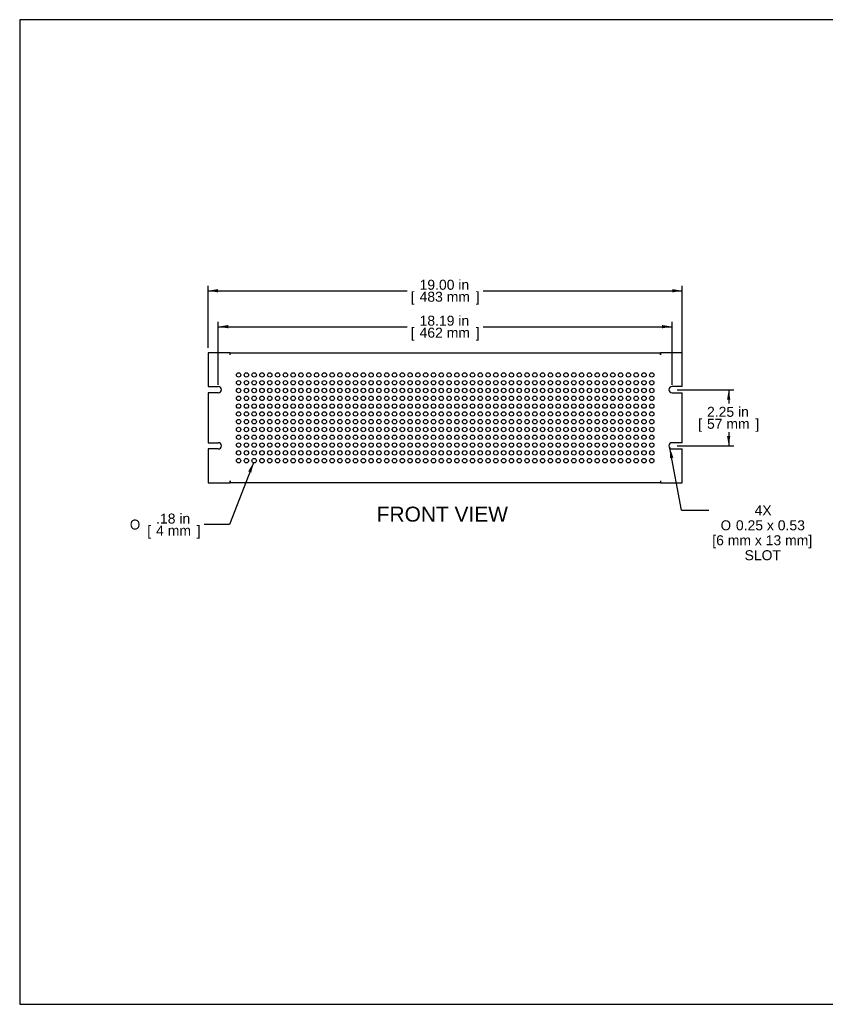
# Model space of a CAD drawing. Header units: inches. Extents: x 0 to 52.8, y -0.2 to 39.5.
# Tile 1 of 11: x 0 to 32.3, y 0 to 39.5. Entities that reach past the tile are written whole.
import ezdxf
from ezdxf.enums import TextEntityAlignment as Align

# ---------------------------------------------------------------- set-up
doc = ezdxf.new("R2010")
doc.units = ezdxf.units.IN
doc.header["$MEASUREMENT"] = 0
doc.layers.add('COM54343', color=7, linetype='Continuous')
doc.layers.add('Default', color=7, linetype='Continuous')
doc.styles.add('SEACAD_Arial', font='arial.ttf')
doc.styles.add('SEACAD_Solid_Edge_ANSI1_Symbols', font='txt')
doc.styles.add('SEACAD_Solid_Edge_ISO_GDT_Symbols', font='txt')
doc.dimstyles.new('WEB_SMALL', dxfattribs={"dimtxt": 0.4, "dimasz": 0.4, "dimexe": 0.2, "dimexo": 0.2, "dimgap": 0.2, "dimtad": 0, "dimtih": 1, "dimtoh": 1, "dimzin": 4, "dimdsep": 46, "dimtxsty": 'SEACAD_Arial', "dimblk1": '_SE_FILLED', "dimblk2": '_SE_FILLED', "dimsah": 1, "dimcen": 0.2, "dimadec": 0, "dimazin": 0, "dimtfac": 1, "dimtofl": 0, "dimtmove": 0, "dimatfit": 3, "dimfxl": 1, "dimtolj": 1, "dimtzin": 4, "dimarcsym": 0})

# ---------------------------------------------------------------- blocks, each defined once
blk = doc.blocks.new('SEANNOT_GROUP1')
at = {"layer": 'Default', "linetype": 'Continuous'}
blk.add_hatch(color=7, dxfattribs=at).paths.add_polyline_path([(26.202, 21.926), (26.063, 22.307), (26.071, 21.902)])
at = {"layer": 'Default', "color": 7, "linetype": 'Continuous'}
blk.add_line((26.526, 19.812), (27.621, 19.812), dxfattribs=at)
blk.add_lwpolyline([(26.526, 19.812), (26.063, 22.307)], dxfattribs=at)
for s, style, p in [('4X', 'SEACAD_Arial', (29.456, 20.012)), ('O', 'SEACAD_Solid_Edge_ISO_GDT_Symbols', (28.098, 19.412)), (' 0.25 x 0.53', 'SEACAD_Arial', (28.554, 19.412)), ('[6 mm x 13 mm]', 'SEACAD_Arial', (27.761, 18.812)), ('SLOT', 'SEACAD_Arial', (29.056, 18.212))]:
    blk.add_text(s, height=0.4, dxfattribs=dict(at, style=style)).set_placement(p, align=Align.TOP_LEFT)
blk = doc.blocks.new('SE2')
at = {"layer": 'COM54343', "color": 7, "linetype": 'Continuous'}
for p, q in [((7.555, 26.132), (7.555, 24.773)), ((8.43, 26.132), (7.555, 26.132)), ((8.43, 26.046), (8.43, 26.132)), ((8.43, 26.046), (8.43, 26.132)), ((8.43, 26.132), (25.68, 26.132)), ((26.555, 26.132), (25.68, 26.132)), ((25.68, 26.046), (25.68, 26.132)), ((25.68, 26.132), (25.68, 26.046)), ((26.555, 24.773), (26.555, 26.132)), ((8.43, 26.046), (8.43, 26.046)), ((25.68, 26.046), (25.68, 26.046)), ((7.555, 24.773), (7.961, 24.773)), ((7.555, 24.523), (7.555, 22.523)), ((7.961, 24.523), (7.555, 24.523)), ((26.555, 24.773), (26.149, 24.773)), ((26.149, 24.523), (26.555, 24.523)), ((26.555, 22.523), (26.555, 24.523)), ((7.555, 22.523), (7.961, 22.523)), ((26.555, 22.523), (26.149, 22.523)), ((7.555, 22.273), (7.555, 20.914)), ((7.961, 22.273), (7.555, 22.273)), ((26.149, 22.273), (26.555, 22.273)), ((26.555, 20.914), (26.555, 22.273)), ((8.43, 21), (8.43, 20.914)), ((8.43, 21), (8.43, 21)), ((8.43, 20.914), (8.43, 21)), ((25.68, 21), (25.68, 21)), ((25.68, 21), (25.68, 20.914)), ((25.68, 21), (25.68, 20.914)), ((7.555, 20.914), (8.43, 20.914)), ((25.68, 20.914), (8.43, 20.914)), ((25.68, 20.914), (26.555, 20.914))]:
    blk.add_line(p, q, dxfattribs=at)
for centre in [(8.774, 25.242), (9.086, 25.242), (9.399, 25.242), (9.711, 25.242), (10.024, 25.242), (10.336, 25.242), (10.649, 25.242), (10.961, 25.242), (11.274, 25.242), (11.586, 25.242), (11.899, 25.242), (12.211, 25.242), (12.524, 25.242), (12.836, 25.242), (13.149, 25.242), (13.461, 25.242), (13.774, 25.242), (14.086, 25.242), (14.399, 25.242), (14.711, 25.242), (15.024, 25.242), (15.336, 25.242), (15.649, 25.242), (15.961, 25.242), (16.274, 25.242), (16.586, 25.242), (16.899, 25.242), (17.211, 25.242), (17.524, 25.242), (17.836, 25.242), (18.149, 25.242), (18.461, 25.242), (18.774, 25.242), (19.086, 25.242), (19.399, 25.242), (19.711, 25.242), (20.024, 25.242), (20.336, 25.242), (20.649, 25.242), (20.961, 25.242), (21.274, 25.242), (21.586, 25.242), (21.899, 25.242), (22.211, 25.242), (22.524, 25.242), (22.836, 25.242), (23.149, 25.242), (23.461, 25.242), (23.774, 25.242), (24.086, 25.242), (24.399, 25.242), (24.711, 25.242), (25.024, 25.242), (25.336, 25.242), (8.774, 24.929), (9.086, 24.929), (9.399, 24.929), (9.711, 24.929), (10.024, 24.929), (10.336, 24.929), (10.649, 24.929), (10.961, 24.929), (11.274, 24.929), (11.586, 24.929), (11.899, 24.929), (12.211, 24.929), (12.524, 24.929), (12.836, 24.929), (13.149, 24.929), (13.461, 24.929), (13.774, 24.929), (14.086, 24.929), (14.399, 24.929), (14.711, 24.929), (15.024, 24.929), (15.336, 24.929), (15.649, 24.929), (15.961, 24.929), (16.274, 24.929), (16.586, 24.929), (16.899, 24.929), (17.211, 24.929), (17.524, 24.929), (17.836, 24.929), (18.149, 24.929), (18.461, 24.929), (18.774, 24.929), (19.086, 24.929), (19.399, 24.929), (19.711, 24.929), (20.024, 24.929), (20.336, 24.929), (20.649, 24.929), (20.961, 24.929), (21.274, 24.929), (21.586, 24.929), (21.899, 24.929), (22.211, 24.929), (22.524, 24.929), (22.836, 24.929), (23.149, 24.929), (23.461, 24.929), (23.774, 24.929), (24.086, 24.929), (24.399, 24.929), (24.711, 24.929), (25.024, 24.929), (25.336, 24.929), (8.774, 24.617), (9.086, 24.617), (9.399, 24.617), (9.711, 24.617), (10.024, 24.617), (10.336, 24.617), (10.649, 24.617), (10.961, 24.617), (11.274, 24.617), (11.586, 24.617), (11.899, 24.617), (12.211, 24.617), (12.524, 24.617), (12.836, 24.617), (13.149, 24.617), (13.461, 24.617), (13.774, 24.617), (14.086, 24.617), (14.399, 24.617), (14.711, 24.617), (15.024, 24.617), (15.336, 24.617), (15.649, 24.617), (15.961, 24.617), (16.274, 24.617), (16.586, 24.617), (16.899, 24.617), (17.211, 24.617), (17.524, 24.617), (17.836, 24.617), (18.149, 24.617), (18.461, 24.617), (18.774, 24.617), (19.086, 24.617), (19.399, 24.617), (19.711, 24.617), (20.024, 24.617), (20.336, 24.617), (20.649, 24.617), (20.961, 24.617), (21.274, 24.617), (21.586, 24.617), (21.899, 24.617), (22.211, 24.617), (22.524, 24.617), (22.836, 24.617), (23.149, 24.617), (23.461, 24.617), (23.774, 24.617), (24.086, 24.617), (24.399, 24.617), (24.711, 24.617), (25.024, 24.617), (25.336, 24.617), (8.774, 24.304), (9.086, 24.304), (9.399, 24.304), (9.711, 24.304), (10.024, 24.304), (10.336, 24.304), (10.649, 24.304), (10.961, 24.304), (11.274, 24.304), (11.586, 24.304), (11.899, 24.304), (12.211, 24.304), (12.524, 24.304), (12.836, 24.304), (13.149, 24.304), (13.461, 24.304), (13.774, 24.304), (14.086, 24.304), (14.399, 24.304), (14.711, 24.304), (15.024, 24.304), (15.336, 24.304), (15.649, 24.304), (15.961, 24.304), (16.274, 24.304), (16.586, 24.304), (16.899, 24.304), (17.211, 24.304), (17.524, 24.304), (17.836, 24.304), (18.149, 24.304), (18.461, 24.304), (18.774, 24.304), (19.086, 24.304), (19.399, 24.304), (19.711, 24.304), (20.024, 24.304), (20.336, 24.304), (20.649, 24.304), (20.961, 24.304), (21.274, 24.304), (21.586, 24.304), (21.899, 24.304), (22.211, 24.304), (22.524, 24.304), (22.836, 24.304), (23.149, 24.304), (23.461, 24.304), (23.774, 24.304), (24.086, 24.304), (24.399, 24.304), (24.711, 24.304), (25.024, 24.304), (25.336, 24.304), (8.774, 23.992), (8.774, 23.679), (9.086, 23.992), (9.086, 23.679), (9.399, 23.992), (9.399, 23.679), (9.711, 23.992), (9.711, 23.679), (10.024, 23.992), (10.024, 23.679), (10.336, 23.992), (10.336, 23.679), (10.649, 23.992), (10.649, 23.679), (10.961, 23.992), (10.961, 23.679), (11.274, 23.992), (11.274, 23.679), (11.586, 23.992), (11.586, 23.679), (11.899, 23.992), (11.899, 23.679), (12.211, 23.992), (12.211, 23.679), (12.524, 23.992), (12.524, 23.679), (12.836, 23.992), (12.836, 23.679), (13.149, 23.992), (13.149, 23.679), (13.461, 23.992), (13.461, 23.679), (13.774, 23.992), (13.774, 23.679), (14.086, 23.992), (14.086, 23.679), (14.399, 23.992), (14.399, 23.679), (14.711, 23.992), (14.711, 23.679), (15.024, 23.992), (15.024, 23.679), (15.336, 23.992), (15.336, 23.679), (15.649, 23.992), (15.649, 23.679), (15.961, 23.992), (15.961, 23.679), (16.274, 23.992), (16.274, 23.679), (16.586, 23.992), (16.586, 23.679), (16.899, 23.992), (16.899, 23.679), (17.211, 23.992), (17.211, 23.679), (17.524, 23.992), (17.524, 23.679), (17.836, 23.992), (17.836, 23.679), (18.149, 23.992), (18.149, 23.679), (18.461, 23.992), (18.461, 23.679), (18.774, 23.992), (18.774, 23.679), (19.086, 23.992), (19.086, 23.679), (19.399, 23.992), (19.399, 23.679), (19.711, 23.992), (19.711, 23.679), (20.024, 23.992), (20.024, 23.679), (20.336, 23.992), (20.336, 23.679), (20.649, 23.992), (20.649, 23.679), (20.961, 23.992), (20.961, 23.679), (21.274, 23.992), (21.274, 23.679), (21.586, 23.992), (21.586, 23.679), (21.899, 23.992), (21.899, 23.679), (22.211, 23.992), (22.211, 23.679), (22.524, 23.992), (22.524, 23.679), (22.836, 23.992), (22.836, 23.679), (23.149, 23.992), (23.149, 23.679), (23.461, 23.992), (23.461, 23.679), (23.774, 23.992), (23.774, 23.679), (24.086, 23.992), (24.086, 23.679), (24.399, 23.992), (24.399, 23.679), (24.711, 23.992), (24.711, 23.679), (25.024, 23.992), (25.024, 23.679), (25.336, 23.992), (25.336, 23.679), (8.774, 23.367), (9.086, 23.367), (9.399, 23.367), (9.711, 23.367), (10.024, 23.367), (10.336, 23.367), (10.649, 23.367), (10.961, 23.367), (11.274, 23.367), (11.586, 23.367), (11.899, 23.367), (12.211, 23.367), (12.524, 23.367), (12.836, 23.367), (13.149, 23.367), (13.461, 23.367), (13.774, 23.367), (14.086, 23.367), (14.399, 23.367), (14.711, 23.367), (15.024, 23.367), (15.336, 23.367), (15.649, 23.367), (15.961, 23.367), (16.274, 23.367), (16.586, 23.367), (16.899, 23.367), (17.211, 23.367), (17.524, 23.367), (17.836, 23.367), (18.149, 23.367), (18.461, 23.367), (18.774, 23.367), (19.086, 23.367), (19.399, 23.367), (19.711, 23.367), (20.024, 23.367), (20.336, 23.367), (20.649, 23.367), (20.961, 23.367), (21.274, 23.367), (21.586, 23.367), (21.899, 23.367), (22.211, 23.367), (22.524, 23.367), (22.836, 23.367), (23.149, 23.367), (23.461, 23.367), (23.774, 23.367), (24.086, 23.367), (24.399, 23.367), (24.711, 23.367), (25.024, 23.367), (25.336, 23.367), (8.774, 23.054), (9.086, 23.054), (9.399, 23.054), (9.711, 23.054), (10.024, 23.054), (10.336, 23.054), (10.649, 23.054), (10.961, 23.054), (11.274, 23.054), (11.586, 23.054), (11.899, 23.054), (12.211, 23.054), (12.524, 23.054), (12.836, 23.054), (13.149, 23.054), (13.461, 23.054), (13.774, 23.054), (14.086, 23.054), (14.399, 23.054), (14.711, 23.054), (15.024, 23.054), (15.336, 23.054), (15.649, 23.054), (15.961, 23.054), (16.274, 23.054), (16.586, 23.054), (16.899, 23.054), (17.211, 23.054), (17.524, 23.054), (17.836, 23.054), (18.149, 23.054), (18.461, 23.054), (18.774, 23.054), (19.086, 23.054), (19.399, 23.054), (19.711, 23.054), (20.024, 23.054), (20.336, 23.054), (20.649, 23.054), (20.961, 23.054), (21.274, 23.054), (21.586, 23.054), (21.899, 23.054), (22.211, 23.054), (22.524, 23.054), (22.836, 23.054), (23.149, 23.054), (23.461, 23.054), (23.774, 23.054), (24.086, 23.054), (24.399, 23.054), (24.711, 23.054), (25.024, 23.054), (25.336, 23.054), (8.774, 22.742), (8.774, 22.429), (9.086, 22.742), (9.086, 22.429), (9.399, 22.742), (9.399, 22.429), (9.711, 22.742), (9.711, 22.429), (10.024, 22.742), (10.024, 22.429), (10.336, 22.742), (10.336, 22.429), (10.649, 22.742), (10.649, 22.429), (10.961, 22.742), (10.961, 22.429), (11.274, 22.742), (11.274, 22.429), (11.586, 22.742), (11.586, 22.429), (11.899, 22.742), (11.899, 22.429), (12.211, 22.742), (12.211, 22.429), (12.524, 22.742), (12.524, 22.429), (12.836, 22.742), (12.836, 22.429), (13.149, 22.742), (13.149, 22.429), (13.461, 22.742), (13.461, 22.429), (13.774, 22.742), (13.774, 22.429), (14.086, 22.742), (14.086, 22.429), (14.399, 22.742), (14.399, 22.429), (14.711, 22.742), (14.711, 22.429), (15.024, 22.742), (15.024, 22.429), (15.336, 22.742), (15.336, 22.429), (15.649, 22.742), (15.649, 22.429), (15.961, 22.742), (15.961, 22.429), (16.274, 22.742), (16.274, 22.429), (16.586, 22.742), (16.586, 22.429), (16.899, 22.742), (16.899, 22.429), (17.211, 22.742), (17.211, 22.429), (17.524, 22.742), (17.524, 22.429), (17.836, 22.742), (17.836, 22.429), (18.149, 22.742), (18.149, 22.429), (18.461, 22.742), (18.461, 22.429), (18.774, 22.742), (18.774, 22.429), (19.086, 22.742), (19.086, 22.429), (19.399, 22.742), (19.399, 22.429), (19.711, 22.742), (19.711, 22.429), (20.024, 22.742), (20.024, 22.429), (20.336, 22.742), (20.336, 22.429), (20.649, 22.742), (20.649, 22.429), (20.961, 22.742), (20.961, 22.429), (21.274, 22.742), (21.274, 22.429), (21.586, 22.742), (21.586, 22.429), (21.899, 22.742), (21.899, 22.429), (22.211, 22.742), (22.211, 22.429), (22.524, 22.742), (22.524, 22.429), (22.836, 22.742), (22.836, 22.429), (23.149, 22.742), (23.149, 22.429), (23.461, 22.742), (23.461, 22.429), (23.774, 22.742), (23.774, 22.429), (24.086, 22.742), (24.086, 22.429), (24.399, 22.742), (24.399, 22.429), (24.711, 22.742), (24.711, 22.429), (25.024, 22.742), (25.024, 22.429), (25.336, 22.742), (25.336, 22.429), (8.774, 22.117), (9.086, 22.117), (9.399, 22.117), (9.711, 22.117), (10.024, 22.117), (10.336, 22.117), (10.649, 22.117), (10.961, 22.117), (11.274, 22.117), (11.586, 22.117), (11.899, 22.117), (12.211, 22.117), (12.524, 22.117), (12.836, 22.117), (13.149, 22.117), (13.461, 22.117), (13.774, 22.117), (14.086, 22.117), (14.399, 22.117), (14.711, 22.117), (15.024, 22.117), (15.336, 22.117), (15.649, 22.117), (15.961, 22.117), (16.274, 22.117), (16.586, 22.117), (16.899, 22.117), (17.211, 22.117), (17.524, 22.117), (17.836, 22.117), (18.149, 22.117), (18.461, 22.117), (18.774, 22.117), (19.086, 22.117), (19.399, 22.117), (19.711, 22.117), (20.024, 22.117), (20.336, 22.117), (20.649, 22.117), (20.961, 22.117), (21.274, 22.117), (21.586, 22.117), (21.899, 22.117), (22.211, 22.117), (22.524, 22.117), (22.836, 22.117), (23.149, 22.117), (23.461, 22.117), (23.774, 22.117), (24.086, 22.117), (24.399, 22.117), (24.711, 22.117), (25.024, 22.117), (25.336, 22.117), (8.774, 21.804), (9.086, 21.804), (9.399, 21.804), (9.711, 21.804), (10.024, 21.804), (10.336, 21.804), (10.649, 21.804), (10.961, 21.804), (11.274, 21.804), (11.586, 21.804), (11.899, 21.804), (12.211, 21.804), (12.524, 21.804), (12.836, 21.804), (13.149, 21.804), (13.461, 21.804), (13.774, 21.804), (14.086, 21.804), (14.399, 21.804), (14.711, 21.804), (15.024, 21.804), (15.336, 21.804), (15.649, 21.804), (15.961, 21.804), (16.274, 21.804), (16.586, 21.804), (16.899, 21.804), (17.211, 21.804), (17.524, 21.804), (17.836, 21.804), (18.149, 21.804), (18.461, 21.804), (18.774, 21.804), (19.086, 21.804), (19.399, 21.804), (19.711, 21.804), (20.024, 21.804), (20.336, 21.804), (20.649, 21.804), (20.961, 21.804), (21.274, 21.804), (21.586, 21.804), (21.899, 21.804), (22.211, 21.804), (22.524, 21.804), (22.836, 21.804), (23.149, 21.804), (23.461, 21.804), (23.774, 21.804), (24.086, 21.804), (24.399, 21.804), (24.711, 21.804), (25.024, 21.804), (25.336, 21.804)]:
    blk.add_circle(centre, 0.0885, dxfattribs=at)
for centre, start, end in [((7.961, 24.648), 270, 90), ((26.149, 24.648), 90, 270), ((7.961, 22.398), 270, 90), ((26.149, 22.398), 90, 270)]:
    blk.add_arc(centre, 0.125, start, end, dxfattribs=at)
blk = doc.blocks.new('DMBLK242')
at = {"layer": 'Default', "linetype": 'Continuous', "transparency": 16777216}
for points in [[(7.955, 28.685), (7.555, 28.619), (7.955, 28.552)], [(26.155, 28.685), (26.155, 28.552), (26.555, 28.619)]]:
    blk.add_hatch(color=7, dxfattribs=at).paths.add_polyline_path(points)
at = {"layer": 'Default', "color": 7, "linetype": 'Continuous', "transparency": 16777216}
for p, q in [((7.555, 26.332), (7.555, 28.819)), ((7.555, 28.619), (15.532, 28.619)), ((18.577, 28.619), (26.555, 28.619)), ((26.555, 25.653), (26.555, 28.819))]:
    blk.add_line(p, q, dxfattribs=at)
at = {"layer": 'Default', "color": 7, "linetype": 'Continuous', "transparency": 16777216, "style": 'SEACAD_Arial'}
for s, p in [('19.00 in', (16.029, 29.059)), ('[', (15.672, 28.579)), ('483 mm', (16.029, 28.579)), (']', (18.281, 28.579))]:
    blk.add_text(s, height=0.4, dxfattribs=at).set_placement(p, align=Align.TOP_LEFT)
blk = doc.blocks.new('_SE_FILLED')
at = {"color": 0}
blk.add_line((0, 0), (-1, 0), dxfattribs=at)
blk.add_solid([(0, 0), (-1, -0.1665), (-1, 0.1665), (0, 0)], dxfattribs=at)
blk = doc.blocks.new('DMBLK243')
at = {"layer": 'Default', "linetype": 'Continuous', "transparency": 16777216}
for points in [[(28.486, 24.248), (28.419, 24.648), (28.353, 24.248)], [(28.486, 22.798), (28.353, 22.798), (28.419, 22.398)]]:
    blk.add_hatch(color=7, dxfattribs=at).paths.add_polyline_path(points)
at = {"layer": 'Default', "color": 7, "linetype": 'Continuous', "transparency": 16777216}
for p, q in [((26.349, 24.648), (28.619, 24.648)), ((28.419, 24.648), (28.419, 24.103)), ((28.419, 22.943), (28.419, 22.398)), ((26.349, 22.398), (28.619, 22.398))]:
    blk.add_line(p, q, dxfattribs=at)
at = {"layer": 'Default', "color": 7, "linetype": 'Continuous', "transparency": 16777216, "style": 'SEACAD_Arial'}
for s, p in [('2.25 in', (27.55, 23.963)), ('[', (27.193, 23.483)), ('57 mm', (27.55, 23.483)), (']', (29.489, 23.483))]:
    blk.add_text(s, height=0.4, dxfattribs=at).set_placement(p, align=Align.TOP_LEFT)
blk = doc.blocks.new('DMBLK245')
at = {"layer": 'Default', "linetype": 'Continuous', "transparency": 16777216}
blk.add_hatch(color=7, dxfattribs=at).paths.add_polyline_path([(9.284, 21.325), (9.367, 21.722), (9.16, 21.373)])
at = {"layer": 'Default', "color": 7, "linetype": 'Continuous', "transparency": 16777216}
for p, q in [((9.367, 21.722), (8.406, 19.242)), ((8.406, 19.242), (7.391, 19.242))]:
    blk.add_line(p, q, dxfattribs=at)
for s, style, p in [('O', 'SEACAD_Solid_Edge_ANSI1_Symbols', (4.415, 19.442)), ('.18 in', 'SEACAD_Arial', (5.468, 19.682)), ('[', 'SEACAD_Arial', (5.111, 19.202)), ('4 mm', 'SEACAD_Arial', (5.468, 19.202)), (']', 'SEACAD_Arial', (7.094, 19.202))]:
    blk.add_text(s, height=0.4, dxfattribs=dict(at, style=style)).set_placement(p, align=Align.TOP_LEFT)
blk = doc.blocks.new('DMBLK246')
at = {"layer": 'Default', "linetype": 'Continuous', "transparency": 16777216}
for points in [[(8.361, 27.244), (7.961, 27.178), (8.361, 27.111)], [(25.749, 27.244), (25.749, 27.111), (26.149, 27.178)]]:
    blk.add_hatch(color=7, dxfattribs=at).paths.add_polyline_path(points)
at = {"layer": 'Default', "color": 7, "linetype": 'Continuous', "transparency": 16777216}
for p, q in [((7.961, 24.848), (7.961, 27.378)), ((26.149, 24.848), (26.149, 27.378)), ((7.961, 27.178), (15.532, 27.178)), ((18.577, 27.178), (26.149, 27.178))]:
    blk.add_line(p, q, dxfattribs=at)
at = {"layer": 'Default', "color": 7, "linetype": 'Continuous', "transparency": 16777216, "style": 'SEACAD_Arial'}
for s, p in [('18.19 in', (16.029, 27.618)), ('[', (15.672, 27.138)), ('462 mm', (16.029, 27.138)), (']', (18.281, 27.138))]:
    blk.add_text(s, height=0.4, dxfattribs=at).set_placement(p, align=Align.TOP_LEFT)

msp = doc.modelspace()

# ---------------------------------------------------------------- linework, layer by layer
at = {"layer": 'Default', "color": 7, "linetype": 'Continuous'}
for p, q in [((52.845, 39.49), (0, 39.49)), ((0, 39.49), (0, 0)), ((0, 0), (52.845, 0))]:
    msp.add_line(p, q, dxfattribs=at)

# ---------------------------------------------------------------- block references
at = {"layer": 'Default'}
for name in ['SE2', 'SEANNOT_GROUP1']:
    msp.add_blockref(name, (0, 0), dxfattribs=at)

# ---------------------------------------------------------------- texts
at = {"layer": 'Default', "color": 7, "linetype": 'Continuous', "style": 'SEACAD_Arial'}
msp.add_text('FRONT VIEW', height=0.6, dxfattribs=at).set_placement((14.311, 19.959), align=Align.TOP_LEFT)

# ---------------------------------------------------------------- dimensions: what is measured, and where the dimension line sits
at = {"layer": 'Default', "color": 7, "linetype": 'Continuous'}
dim = msp.add_linear_dim(base=(26.555, 28.619), p1=(7.555, 24.773), p2=(26.555, 25.453), text='\\A1;<>', dimstyle='WEB_SMALL', override={"dimpost": '\\X'}, dxfattribs=at)
dim.commit()
dim.dimension.update_dxf_attribs({"geometry": 'DMBLK242', "text_midpoint": (17.055, 28.619), "dimtype": 160})
for base, p1, p2, angle, picture, middle in [((7.961, 27.178), (7.961, 24.648), (26.149, 24.648), 0, 'DMBLK246', (17.055, 27.178)), ((28.419, 24.648), (26.149, 24.648), (26.149, 22.398), 270, 'DMBLK243', (28.419, 23.523))]:
    dim = msp.add_linear_dim(base=base, p1=p1, p2=p2, angle=angle, text='\\A1;<>', dimstyle='WEB_SMALL', override={"dimpost": '\\X'}, dxfattribs=at)
    dim.commit()
    dim.dimension.update_dxf_attribs({"geometry": picture, "text_midpoint": middle, "dimtype": 161})
dim = msp.add_diameter_dim_2p(p1=(9.43, 21.887), p2=(9.367, 21.722), text='\\A1;<>', dimstyle='WEB_SMALL', override={"dimpost": '\\X'}, dxfattribs=at)
dim.commit()
dim.dimension.update_dxf_attribs({"geometry": 'DMBLK245', "text_midpoint": (7.391, 19.242), "dimtype": 163})

doc.saveas('drawing.dxf')
